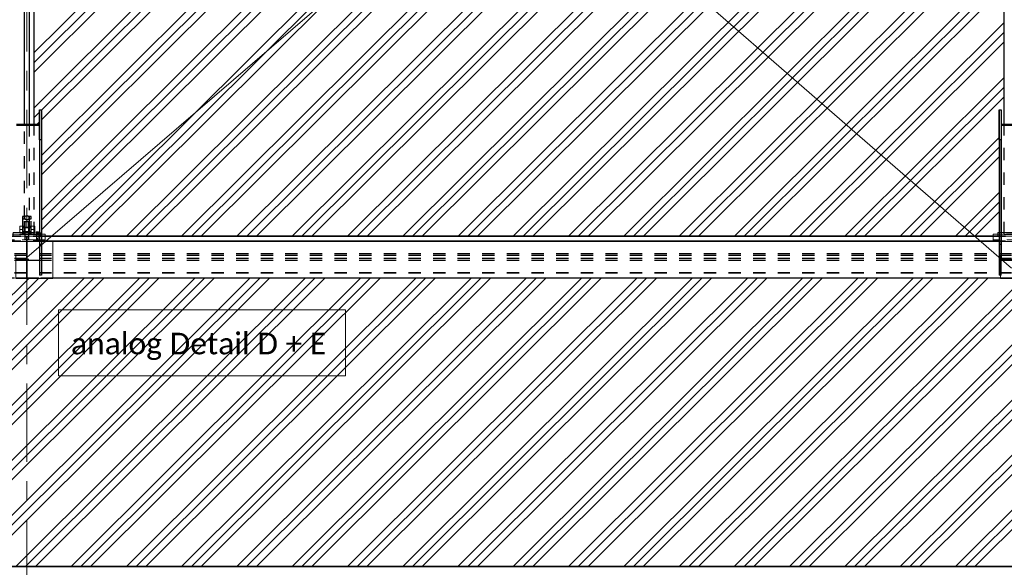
# Model space of a CAD drawing. Header units: metres. Extents: x -25 to 81, y -4 to 26.
# Tile 39 of 53: x 29.91 to 37.91, y 12.77 to 17.22. Entities that reach past the tile are written whole.
import ezdxf

# ---------------------------------------------------------------- set-up
doc = ezdxf.new("R2010")
doc.units = ezdxf.units.M
for name, pattern in [('Rasterlinie', [1.11125, 0.635, -0.15875, 0.15875, -0.15875]), ('Strich', [0.3175, 0.15875, -0.15875]), ('Verdeckt', [0.15, 0.1, -0.05])]:
    doc.linetypes.add(name, pattern=pattern)
for name, color, linetype, lineweight in [('_Verdeckte Linien_', 7, 'Strich', 18), ('A-DETL-THIN', 151, 'Continuous', 18), ('A-FLOR', 192, 'Continuous', 35), ('A-FLOR-PATT', 8, 'Continuous', 50), ('S-BEAM', 12, 'Continuous', 35), ('S-BEAM-HDLN', 1, 'Verdeckt', 25), ('S-COLS-HDLN', 52, 'Verdeckt', 25), ('S-GRID', 1, 'Continuous', 9), ('Text', 250, 'Continuous', 9), ('Tragwerksverbindungen', 7, 'Continuous', 18)]:
    doc.layers.add(name, color=color, linetype=linetype, lineweight=lineweight)
doc.styles.add('Calibri_4', font='calibri.ttf', dxfattribs={"height": 0.175})

# ---------------------------------------------------------------- blocks, each defined once
blk = doc.blocks.new('FP_29-Dach _Draufsicht_')
at = {"layer": 'A-FLOR-PATT', "lineweight": 18}
for p, q in [((18.6235, 16.8765), (20.5284, 18.7741)), ((18.6235, 16.7974), (20.6078, 18.7741)), ((18.6235, 16.9556), (20.449, 18.7741)), ((18.6235, 16.5082), (20.898, 18.7741)), ((18.6235, 16.8765), (20.5284, 18.7741)), ((18.6235, 16.7974), (20.6078, 18.7741)), ((18.6235, 16.9556), (20.449, 18.7741)), ((18.6235, 16.5082), (20.898, 18.7741)), ((18.6835, 16.4889), (20.9774, 18.7741)), ((18.6835, 16.0416), (21.4264, 18.7741)), ((18.6835, 15.5943), (21.8754, 18.7741)), ((18.6835, 16.4099), (21.0568, 18.7741)), ((18.6835, 15.9626), (21.5058, 18.7741)), ((18.6835, 15.5153), (21.9548, 18.7741)), ((18.6835, 16.1207), (21.3471, 18.7741)), ((18.6835, 15.6734), (21.7961, 18.7741)), ((18.6835, 16.4889), (20.9774, 18.7741)), ((18.6835, 16.0416), (21.4264, 18.7741)), ((18.6835, 15.5943), (21.8754, 18.7741)), ((18.6835, 16.4099), (21.0568, 18.7741)), ((18.6835, 15.9626), (21.5058, 18.7741)), ((18.6835, 15.5153), (21.9548, 18.7741)), ((18.6835, 16.1207), (21.3471, 18.7741)), ((18.6835, 15.6734), (21.7961, 18.7741)), ((18.9233, 15.465), (22.2451, 18.7741)), ((18.9233, 15.465), (22.2451, 18.7741)), ((19.0027, 15.465), (22.3245, 18.7741)), ((19.0027, 15.465), (22.3245, 18.7741)), ((19.0821, 15.465), (22.4038, 18.7741)), ((19.0821, 15.465), (22.4038, 18.7741)), ((19.3723, 15.465), (22.6941, 18.7741)), ((19.3723, 15.465), (22.6941, 18.7741)), ((19.4517, 15.465), (22.7735, 18.7741)), ((19.4517, 15.465), (22.7735, 18.7741)), ((19.5311, 15.465), (22.8528, 18.7741)), ((19.5311, 15.465), (22.8528, 18.7741)), ((19.8213, 15.465), (23.1431, 18.7741)), ((19.8213, 15.465), (23.1431, 18.7741)), ((19.9007, 15.465), (23.2225, 18.7741)), ((19.9007, 15.465), (23.2225, 18.7741)), ((19.9801, 15.465), (23.3019, 18.7741)), ((19.9801, 15.465), (23.3019, 18.7741)), ((20.2704, 15.465), (23.5921, 18.7741)), ((20.2704, 15.465), (23.5921, 18.7741)), ((20.3497, 15.465), (23.6715, 18.7741)), ((20.3497, 15.465), (23.6715, 18.7741)), ((20.4291, 15.465), (23.7509, 18.7741)), ((20.4291, 15.465), (23.7509, 18.7741)), ((20.7194, 15.465), (24.0411, 18.7741)), ((20.7194, 15.465), (24.0411, 18.7741)), ((20.7988, 15.465), (24.1205, 18.7741)), ((20.7988, 15.465), (24.1205, 18.7741)), ((20.8781, 15.465), (24.1999, 18.7741)), ((20.8781, 15.465), (24.1999, 18.7741)), ((21.1684, 15.465), (24.4901, 18.7741)), ((21.1684, 15.465), (24.4901, 18.7741)), ((21.2478, 15.465), (24.5695, 18.7741)), ((21.2478, 15.465), (24.5695, 18.7741)), ((21.3271, 15.465), (24.6489, 18.7741)), ((21.3271, 15.465), (24.6489, 18.7741)), ((21.6174, 15.465), (24.9392, 18.7741)), ((21.6174, 15.465), (24.9392, 18.7741)), ((21.6968, 15.465), (25.0185, 18.7741)), ((21.6968, 15.465), (25.0185, 18.7741)), ((21.7762, 15.465), (25.0979, 18.7741)), ((21.7762, 15.465), (25.0979, 18.7741)), ((22.0664, 15.465), (25.3882, 18.7741)), ((22.0664, 15.465), (25.3882, 18.7741)), ((22.1458, 15.465), (25.4675, 18.7741)), ((22.1458, 15.465), (25.4675, 18.7741)), ((22.2252, 15.465), (25.5469, 18.7741)), ((22.2252, 15.465), (25.5469, 18.7741)), ((22.5154, 15.465), (25.8372, 18.7741)), ((22.5154, 15.465), (25.8372, 18.7741)), ((22.5948, 15.465), (25.9166, 18.7741)), ((22.5948, 15.465), (25.9166, 18.7741)), ((22.6742, 15.465), (25.9959, 18.7741)), ((22.6742, 15.465), (25.9959, 18.7741)), ((22.9644, 15.465), (26.2862, 18.7741)), ((22.9644, 15.465), (26.2862, 18.7741)), ((23.0438, 15.465), (26.3656, 18.7741)), ((23.0438, 15.465), (26.3656, 18.7741)), ((23.1232, 15.465), (26.4449, 18.7741)), ((23.1232, 15.465), (26.4449, 18.7741)), ((23.4135, 15.465), (26.5035, 18.5433)), ((23.4135, 15.465), (26.5035, 18.5433)), ((23.4928, 15.465), (26.5035, 18.4643)), ((23.4928, 15.465), (26.5035, 18.4643)), ((23.5722, 15.465), (26.5035, 18.3852)), ((23.5722, 15.465), (26.5035, 18.3852)), ((23.8625, 15.465), (26.5035, 18.096)), ((23.8625, 15.465), (26.5035, 18.096)), ((23.9419, 15.465), (26.5035, 18.0169)), ((23.9419, 15.465), (26.5035, 18.0169)), ((24.0212, 15.465), (26.5035, 17.9379)), ((24.0212, 15.465), (26.5035, 17.9379)), ((24.3115, 15.465), (26.5035, 17.6487)), ((24.3115, 15.465), (26.5035, 17.6487)), ((24.3909, 15.465), (26.5035, 17.5696)), ((24.3909, 15.465), (26.5035, 17.5696)), ((24.4702, 15.465), (26.5035, 17.4906)), ((24.4702, 15.465), (26.5035, 17.4906)), ((24.7605, 15.465), (26.5035, 17.2014)), ((24.7605, 15.465), (26.5035, 17.2014)), ((24.8399, 15.465), (26.5035, 17.1223)), ((24.8399, 15.465), (26.5035, 17.1223)), ((24.9193, 15.465), (26.5035, 17.0433)), ((24.9193, 15.465), (26.5035, 17.0433)), ((25.2095, 15.465), (26.5035, 16.7541)), ((25.2095, 15.465), (26.5035, 16.7541)), ((25.2889, 15.465), (26.5035, 16.675)), ((25.2889, 15.465), (26.5035, 16.675)), ((25.3683, 15.465), (26.5035, 16.5959)), ((25.3683, 15.465), (26.5035, 16.5959)), ((18.6235, 16.4292), (18.6675, 16.473)), ((18.6235, 16.4292), (18.6675, 16.473)), ((18.6483, 16.3748), (18.6675, 16.3939)), ((18.6483, 16.3748), (18.6675, 16.3939)), ((25.6585, 15.465), (26.4635, 16.2669)), ((25.6585, 15.465), (26.4635, 16.2669)), ((25.7379, 15.465), (26.4635, 16.1879)), ((25.7379, 15.465), (26.4635, 16.1879)), ((25.8173, 15.465), (26.4635, 16.1088)), ((25.8173, 15.465), (26.4635, 16.1088)), ((26.1075, 15.465), (26.4635, 15.8196)), ((26.1075, 15.465), (26.4635, 15.8196)), ((26.1869, 15.465), (26.4635, 15.7406)), ((26.1869, 15.465), (26.4635, 15.7406)), ((26.2663, 15.465), (26.4635, 15.6615)), ((26.2663, 15.465), (26.4635, 15.6615)), ((16.2287, 12.7806), (18.5783, 15.1213)), ((16.2287, 12.7806), (18.5783, 15.1213)), ((16.3081, 12.7806), (18.6577, 15.1213)), ((16.3081, 12.7806), (18.6577, 15.1213)), ((16.3875, 12.7806), (18.7371, 15.1213)), ((16.3875, 12.7806), (18.7371, 15.1213)), ((16.6777, 12.7806), (19.0291, 15.123)), ((16.6777, 12.7806), (19.0291, 15.123)), ((16.7571, 12.7806), (19.1085, 15.123)), ((16.7571, 12.7806), (19.1085, 15.123)), ((16.8365, 12.7806), (19.1878, 15.123)), ((16.8365, 12.7806), (19.1878, 15.123)), ((17.1268, 12.7806), (19.4781, 15.123)), ((17.1268, 12.7806), (19.4781, 15.123)), ((17.2061, 12.7806), (19.5575, 15.123)), ((17.2061, 12.7806), (19.5575, 15.123)), ((17.2855, 12.7806), (19.6369, 15.123)), ((17.2855, 12.7806), (19.6369, 15.123)), ((17.5758, 12.7806), (19.9271, 15.123)), ((17.5758, 12.7806), (19.9271, 15.123)), ((17.6551, 12.7806), (20.0065, 15.123)), ((17.6551, 12.7806), (20.0065, 15.123)), ((17.7345, 12.7806), (20.0859, 15.123)), ((17.7345, 12.7806), (20.0859, 15.123)), ((18.0248, 12.7806), (20.3761, 15.123)), ((18.0248, 12.7806), (20.3761, 15.123)), ((18.1042, 12.7806), (20.4555, 15.123)), ((18.1042, 12.7806), (20.4555, 15.123)), ((18.1835, 12.7806), (20.5349, 15.123)), ((18.1835, 12.7806), (20.5349, 15.123)), ((18.4738, 12.7806), (20.8251, 15.123)), ((18.4738, 12.7806), (20.8251, 15.123)), ((18.5532, 12.7806), (20.9045, 15.123)), ((18.5532, 12.7806), (20.9045, 15.123)), ((18.6325, 12.7806), (20.9839, 15.123)), ((18.6325, 12.7806), (20.9839, 15.123)), ((18.9228, 12.7806), (21.2742, 15.123)), ((18.9228, 12.7806), (21.2742, 15.123)), ((19.0022, 12.7806), (21.3535, 15.123)), ((19.0022, 12.7806), (21.3535, 15.123)), ((19.0816, 12.7806), (21.4329, 15.123)), ((19.0816, 12.7806), (21.4329, 15.123)), ((19.3718, 12.7806), (21.7232, 15.123)), ((19.3718, 12.7806), (21.7232, 15.123)), ((19.4512, 12.7806), (21.8025, 15.123)), ((19.4512, 12.7806), (21.8025, 15.123)), ((19.5306, 12.7806), (21.8819, 15.123)), ((19.5306, 12.7806), (21.8819, 15.123)), ((19.8208, 12.7806), (22.1722, 15.123)), ((19.8208, 12.7806), (22.1722, 15.123)), ((19.9002, 12.7806), (22.2516, 15.123)), ((19.9002, 12.7806), (22.2516, 15.123)), ((19.9796, 12.7806), (22.3309, 15.123)), ((19.9796, 12.7806), (22.3309, 15.123)), ((20.2698, 12.7806), (22.6212, 15.123)), ((20.2698, 12.7806), (22.6212, 15.123)), ((20.3492, 12.7806), (22.7006, 15.123)), ((20.3492, 12.7806), (22.7006, 15.123)), ((20.4286, 12.7806), (22.7799, 15.123)), ((20.4286, 12.7806), (22.7799, 15.123)), ((20.7189, 12.7806), (23.0702, 15.123)), ((20.7189, 12.7806), (23.0702, 15.123)), ((20.7982, 12.7806), (23.1496, 15.123)), ((20.7982, 12.7806), (23.1496, 15.123)), ((20.8776, 12.7806), (23.229, 15.123)), ((20.8776, 12.7806), (23.229, 15.123)), ((21.1679, 12.7806), (23.5192, 15.123)), ((21.1679, 12.7806), (23.5192, 15.123)), ((21.2473, 12.7806), (23.5986, 15.123)), ((21.2473, 12.7806), (23.5986, 15.123)), ((21.3266, 12.7806), (23.678, 15.123)), ((21.3266, 12.7806), (23.678, 15.123)), ((21.6169, 12.7806), (23.9682, 15.123)), ((21.6169, 12.7806), (23.9682, 15.123)), ((21.6963, 12.7806), (24.0476, 15.123)), ((21.6963, 12.7806), (24.0476, 15.123)), ((21.7756, 12.7806), (24.127, 15.123)), ((21.7756, 12.7806), (24.127, 15.123)), ((22.0659, 12.7806), (24.4172, 15.123)), ((22.0659, 12.7806), (24.4172, 15.123)), ((22.1453, 12.7806), (24.4966, 15.123)), ((22.1453, 12.7806), (24.4966, 15.123)), ((22.2247, 12.7806), (24.576, 15.123)), ((22.2247, 12.7806), (24.576, 15.123)), ((22.5149, 12.7806), (24.8663, 15.123)), ((22.5149, 12.7806), (24.8663, 15.123)), ((22.5943, 12.7806), (24.9456, 15.123)), ((22.5943, 12.7806), (24.9456, 15.123)), ((22.6737, 12.7806), (25.025, 15.123)), ((22.6737, 12.7806), (25.025, 15.123)), ((22.9639, 12.7806), (25.3153, 15.123)), ((22.9639, 12.7806), (25.3153, 15.123)), ((23.0433, 12.7806), (25.3946, 15.123)), ((23.0433, 12.7806), (25.3946, 15.123)), ((23.1227, 12.7806), (25.474, 15.123)), ((23.1227, 12.7806), (25.474, 15.123)), ((23.4129, 12.7806), (25.7643, 15.123)), ((23.4129, 12.7806), (25.7643, 15.123)), ((23.4923, 12.7806), (25.8437, 15.123)), ((23.4923, 12.7806), (25.8437, 15.123)), ((23.5717, 12.7806), (25.923, 15.123)), ((23.5717, 12.7806), (25.923, 15.123)), ((23.862, 12.7806), (26.2133, 15.123)), ((23.862, 12.7806), (26.2133, 15.123)), ((23.9413, 12.7806), (26.2927, 15.123)), ((23.9413, 12.7806), (26.2927, 15.123)), ((24.0207, 12.7806), (26.372, 15.123)), ((24.0207, 12.7806), (26.372, 15.123)), ((24.311, 12.7806), (26.6606, 15.1213)), ((24.311, 12.7806), (26.6606, 15.1213)), ((24.3903, 12.7806), (26.7399, 15.1213)), ((24.3903, 12.7806), (26.7399, 15.1213)), ((24.4697, 12.7806), (26.8211, 15.123)), ((24.4697, 12.7806), (26.8211, 15.123)), ((24.76, 12.7806), (27.1113, 15.123)), ((24.76, 12.7806), (27.1113, 15.123)), ((24.8394, 12.7806), (27.1907, 15.123)), ((24.8394, 12.7806), (27.1907, 15.123)), ((24.9187, 12.7806), (27.2701, 15.123)), ((24.9187, 12.7806), (27.2701, 15.123)), ((25.209, 12.7806), (27.5603, 15.123)), ((25.209, 12.7806), (27.5603, 15.123)), ((25.2884, 12.7806), (27.6397, 15.123)), ((25.2884, 12.7806), (27.6397, 15.123)), ((25.3677, 12.7806), (27.7191, 15.123)), ((25.3677, 12.7806), (27.7191, 15.123)), ((25.658, 12.7806), (28.0093, 15.123)), ((25.658, 12.7806), (28.0093, 15.123)), ((25.7374, 12.7806), (28.0887, 15.123)), ((25.7374, 12.7806), (28.0887, 15.123)), ((25.8168, 12.7806), (28.1681, 15.123)), ((25.8168, 12.7806), (28.1681, 15.123)), ((26.107, 12.7806), (28.4584, 15.123)), ((26.107, 12.7806), (28.4584, 15.123)), ((26.1864, 12.7806), (28.5377, 15.123)), ((26.1864, 12.7806), (28.5377, 15.123)), ((26.2658, 12.7806), (28.6171, 15.123)), ((26.2658, 12.7806), (28.6171, 15.123))]:
    blk.add_line(p, q, dxfattribs=at)
blk = doc.blocks.new('HEB Träger - HEB 500-V42-Dach _Draufsicht_')
at = {"layer": 'S-BEAM', "lineweight": 25}
for p, q in [((26.4135, 15.4655), (18.7135, 15.4655)), ((26.4135, 15.463), (18.7135, 15.463)), ((26.4135, 15.4243), (18.7135, 15.4243)), ((26.4135, 15.4219), (18.7135, 15.4219)), ((26.4735, 15.123), (18.7735, 15.123))]:
    blk.add_line(p, q, dxfattribs=at)
at = {"layer": 'S-BEAM-HDLN'}
for p, q in [((18.7135, 15.4655), (18.4136, 15.4655)), ((18.7135, 15.463), (18.4136, 15.463)), ((26.7135, 15.4655), (26.4136, 15.4655)), ((26.7135, 15.463), (26.4136, 15.463)), ((18.7135, 15.4243), (18.4136, 15.4243)), ((18.7135, 15.4219), (18.4136, 15.4219)), ((26.7135, 15.4243), (26.4136, 15.4243)), ((26.7135, 15.4219), (26.4136, 15.4219)), ((46.5635, 15.3208), (-1.4365, 15.3208)), ((46.5635, 15.3064), (-1.4365, 15.3064)), ((46.5635, 15.2821), (-1.4365, 15.2821)), ((46.5635, 15.2677), (-1.4365, 15.2677)), ((46.5635, 15.1666), (-1.4365, 15.1666)), ((46.5635, 15.1642), (-1.4365, 15.1642)), ((-1.4365, 15.1255), (46.5635, 15.1255)), ((18.7735, 15.123), (18.4736, 15.123)), ((26.7735, 15.123), (26.4736, 15.123))]:
    blk.add_line(p, q, dxfattribs=at)
blk = doc.blocks.new('Rundstahl Träger - RB 36-V40-Dach _Draufsicht_')
at = {"layer": 'S-BEAM', "lineweight": 25}
for p, q in [((2.5435, 16.3748), (2.5435, 19.2329)), ((2.5835, 19.2329), (2.5835, 16.3748))]:
    blk.add_line(p, q, dxfattribs=at)
for start_param, end_param in [(0, 3.141593), (3.154186, 6.270592)]:
    blk.add_ellipse((2.5635, 19.2329), major_axis=(0.02, 0), ratio=0.750552, start_param=start_param, end_param=end_param, dxfattribs=at)
at = {"layer": 'S-BEAM-HDLN'}
for p, q in [((2.5435, 15.6139), (2.5435, 16.3748)), ((2.5835, 16.3748), (2.5835, 15.6139))]:
    blk.add_line(p, q, dxfattribs=at)
for start_param, end_param in [(0.012594, 3.128999), (3.141593, 6.283185)]:
    blk.add_ellipse((2.5635, 15.6139), major_axis=(0.02, 0), ratio=0.750552, start_param=start_param, end_param=end_param, dxfattribs=at)
blk = doc.blocks.new('Öse35 - Öse2-1138101-Dach _Draufsicht_')
at = {"layer": 'S-COLS-HDLN'}
for p, q in [((2.5287, 28.2251), (2.5287, 28.2049)), ((2.5437, 28.2251), (2.5287, 28.2251)), ((2.5287, 28.2049), (2.5287, 28.087)), ((2.5287, 28.2049), (2.5437, 28.2049)), ((2.5437, 28.2049), (2.5437, 28.2251)), ((2.5437, 28.087), (2.5437, 28.2049)), ((2.5287, 28.1463), (2.5437, 28.1463)), ((2.5287, 28.1359), (2.5437, 28.1359)), ((2.5437, 28.0988), (2.5287, 28.0988)), ((2.5287, 28.087), (2.5287, 28.077)), ((2.5287, 28.087), (2.5437, 28.087)), ((2.5437, 28.077), (2.5437, 28.087)), ((2.5437, 28.077), (2.5287, 28.077))]:
    blk.add_line(p, q, dxfattribs=at)
blk = doc.blocks.new('Öse36 - Öse2-1138115-Dach _Draufsicht_')
at = {"layer": 'S-COLS-HDLN'}
for p, q in [((2.5835, 40.0819), (2.5835, 40.0616)), ((2.5985, 40.0819), (2.5835, 40.0819)), ((2.5985, 40.0616), (2.5985, 40.0819)), ((2.5835, 40.0616), (2.5835, 39.944)), ((2.5835, 40.0616), (2.5985, 40.0616)), ((2.5835, 40.0033), (2.5985, 40.0033)), ((2.5985, 39.944), (2.5985, 40.0616)), ((2.5835, 39.9929), (2.5985, 39.9929)), ((2.5985, 39.9558), (2.5835, 39.9558)), ((2.5835, 39.944), (2.5835, 39.934)), ((2.5835, 39.944), (2.5985, 39.944)), ((2.5985, 39.934), (2.5835, 39.934)), ((2.5985, 39.934), (2.5985, 39.944))]:
    blk.add_line(p, q, dxfattribs=at)
blk = doc.blocks.new('SP-TV-Schraube_Mutter_001 - M36-1128529-Dach _Draufsicht_')
at = {"layer": '_Verdeckte Linien_'}
for p, q in [((0, 0.0225), (-0.0275, 0.0225)), ((-0.0275, 0), (-0.0275, 0.0225)), ((-0.0275, 0), (0, 0)), ((-0.018, -0.0698), (-0.018, 0)), ((0.0275, 0.0225), (0, 0.0225)), ((0, 0.0225), (0, 0)), ((0, 0), (0.0275, 0)), ((0.018, 0), (0.018, -0.0698)), ((0.0275, 0.0225), (0.0275, 0)), ((0, -0.0698), (-0.0275, -0.0698)), ((-0.0275, -0.0988), (-0.0275, -0.0698)), ((0.0275, -0.0698), (0, -0.0698)), ((0, -0.0698), (0, -0.0988)), ((0.0275, -0.0698), (0.0275, -0.0988)), ((-0.0275, -0.0988), (0, -0.0988)), ((0, -0.0988), (0.0275, -0.0988))]:
    blk.add_line(p, q, dxfattribs=at)
blk = doc.blocks.new('Verbindungsblech17 - Verbindungsblech2-1138234-Dach _Draufsicht_')
at = {"layer": 'S-COLS-HDLN'}
for p, q in [((2.5605, 27.9041), (2.5605, 27.8697)), ((2.5605, 27.9041), (2.5665, 27.9041)), ((2.5665, 27.8814), (2.5605, 27.8814)), ((2.5605, 27.8697), (2.5605, 27.8426)), ((2.5665, 27.8697), (2.5605, 27.8697)), ((2.5605, 27.8426), (2.5605, 27.7387)), ((2.5605, 27.8426), (2.5665, 27.8426)), ((2.5665, 27.8697), (2.5665, 27.9041)), ((2.5665, 27.8426), (2.5665, 27.8697)), ((2.5665, 27.7387), (2.5665, 27.8426)), ((2.5605, 27.7773), (2.5665, 27.7773)), ((2.5665, 27.7623), (2.5605, 27.7623)), ((2.5605, 27.7387), (2.5605, 27.7261)), ((2.5665, 27.7387), (2.5605, 27.7387)), ((2.5605, 27.7261), (2.5665, 27.7261)), ((2.5665, 27.7261), (2.5665, 27.7387))]:
    blk.add_line(p, q, dxfattribs=at)
blk = doc.blocks.new('Verbindungsblech18 - Verbindungsblech2-1138312-Dach _Draufsicht_')
at = {"layer": 'S-COLS-HDLN'}
for p, q in [((2.5605, 28.0622), (2.5605, 28.0259)), ((2.5605, 28.0622), (2.5665, 28.0622)), ((2.5665, 28.0496), (2.5605, 28.0496)), ((2.5605, 28.0259), (2.5605, 28.0109)), ((2.5665, 28.0259), (2.5605, 28.0259)), ((2.5605, 28.0109), (2.5605, 27.9069)), ((2.5605, 28.0109), (2.5665, 28.0109)), ((2.5665, 28.0259), (2.5665, 28.0622)), ((2.5665, 28.0109), (2.5665, 28.0259)), ((2.5665, 27.9069), (2.5665, 28.0109)), ((2.5605, 27.9456), (2.5665, 27.9456)), ((2.5665, 27.9185), (2.5605, 27.9185)), ((2.5605, 27.9069), (2.5605, 27.8841)), ((2.5665, 27.9069), (2.5605, 27.9069)), ((2.5605, 27.8841), (2.5665, 27.8841)), ((2.5665, 27.8841), (2.5665, 27.9069))]:
    blk.add_line(p, q, dxfattribs=at)
blk = doc.blocks.new('Lasche richtig19 - Lasche richtig-1138331-Dach _Draufsicht_')
at = {"layer": 'S-COLS-HDLN'}
for p, q in [((2.546, 28.1823), (2.581, 28.1823)), ((2.546, 28.1823), (2.546, 28.1755)), ((2.546, 28.1823), (2.546, 28.0891)), ((2.581, 28.0891), (2.581, 28.1823)), ((2.581, 28.1755), (2.581, 28.1823)), ((2.546, 28.1353), (2.581, 28.1353)), ((2.581, 28.0982), (2.546, 28.0982)), ((2.546, 28.0891), (2.546, 28.0367)), ((2.581, 28.0367), (2.581, 28.0891)), ((2.546, 28.0654), (2.581, 28.0654)), ((2.581, 28.0589), (2.546, 28.0589)), ((2.546, 28.0367), (2.581, 28.0367))]:
    blk.add_line(p, q, dxfattribs=at)
blk = doc.blocks.new('SP-TV-Schraube_DIN4017_001 - M12-V54-Dach _Draufsicht_')
at = {"layer": '_Verdeckte Linien_'}
for p, q in [((2.6395, 3.4984), (2.6485, 3.4989)), ((2.6395, 3.4975), (2.6395, 3.4984)), ((2.6485, 3.4971), (2.6395, 3.4975)), ((2.6395, 3.4975), (2.6395, 3.49)), ((2.6485, 3.4914), (2.6395, 3.4909)), ((2.6395, 3.49), (2.6485, 3.4896)), ((2.6425, 3.4457), (2.6425, 3.4905)), ((2.6485, 3.4989), (2.6575, 3.4984)), ((2.6485, 3.4971), (2.6485, 3.4989)), ((2.6575, 3.4975), (2.6485, 3.4971)), ((2.6485, 3.4896), (2.6485, 3.4971)), ((2.6575, 3.4909), (2.6485, 3.4914)), ((2.6485, 3.4896), (2.6575, 3.49)), ((2.6545, 3.4905), (2.6545, 3.4457)), ((2.6575, 3.4984), (2.6575, 3.4975)), ((2.6575, 3.49), (2.6575, 3.4975))]:
    blk.add_line(p, q, dxfattribs=at)
for centre, start_param, end_param in [((2.6485, 3.4905), 0, 3.141593), ((2.6485, 3.4905), 3.141593, 6.283185), ((2.6485, 3.4457), 0, 3.141593), ((2.6485, 3.4457), 3.141593, 6.283185)]:
    blk.add_ellipse(centre, major_axis=(0.006, 0), ratio=0.087156, start_param=start_param, end_param=end_param, dxfattribs=at)
blk = doc.blocks.new('SP-TV-AP-Rechteck_002 - AP-Rechteck-V56-Dach _Draufsicht_')
at = {"layer": '_Verdeckte Linien_'}
for p, q in [((2.7135, 3.4219), (2.4735, 3.4219)), ((2.4735, 3.4219), (2.4735, 3.4202)), ((2.4735, 3.1471), (2.4735, 3.4202)), ((2.4735, 3.4202), (2.6835, 3.4202)), ((2.4735, 3.123), (2.7735, 3.123))]:
    blk.add_line(p, q, dxfattribs=at)
at = {"layer": 'Tragwerksverbindungen'}
for p, q in [((2.6835, 3.4202), (2.7735, 3.4202)), ((2.7735, 3.4219), (2.7135, 3.4219)), ((2.7735, 3.4219), (2.7735, 3.4202)), ((2.7735, 3.4202), (2.7735, 3.1213)), ((2.4735, 3.1471), (2.4735, 3.1468)), ((2.4735, 3.1213), (2.4735, 3.1467)), ((2.7735, 3.1213), (2.4735, 3.1213))]:
    blk.add_line(p, q, dxfattribs=at)
blk = doc.blocks.new('SP-TV-AP-Rechteck_002 - AP-Rechteck-V59-Dach _Draufsicht_')
at = {"layer": '_Verdeckte Linien_'}
for p, q in [((2.7135, 3.4655), (2.4135, 3.4655)), ((2.4536, 3.4804), (2.6835, 3.4804)), ((2.6835, 3.4351), (2.4636, 3.4351)), ((2.4636, 3.4202), (2.6835, 3.4202))]:
    blk.add_line(p, q, dxfattribs=at)
at = {"layer": 'Tragwerksverbindungen'}
for p, q in [((2.4135, 3.4351), (2.4135, 3.4804)), ((2.4135, 3.4804), (2.4535, 3.4804)), ((2.6835, 3.4804), (2.7135, 3.4804)), ((2.7135, 3.4804), (2.7135, 3.4351)), ((2.4635, 3.4351), (2.4135, 3.4351)), ((2.4135, 3.4351), (2.4135, 3.4202)), ((2.4135, 3.4202), (2.4635, 3.4202)), ((2.7135, 3.4351), (2.6835, 3.4351)), ((2.6835, 3.4202), (2.7135, 3.4202)), ((2.7135, 3.4351), (2.7135, 3.4202))]:
    blk.add_line(p, q, dxfattribs=at)
blk = doc.blocks.new('SP-TV-AP-Rechteck_002 - AP-Rechteck-V60-Dach _Draufsicht_')
at = {"layer": '_Verdeckte Linien_'}
for p, q in [((2.6735, 3.4786), (2.4535, 3.4786)), ((2.4636, 3.4936), (2.6735, 3.4936)), ((2.6735, 3.4796), (2.4636, 3.4796)), ((2.4636, 3.4647), (2.6735, 3.4647)), ((2.6735, 3.4936), (2.6735, 3.4796)), ((2.6735, 3.4796), (2.6735, 3.4647))]:
    blk.add_line(p, q, dxfattribs=at)
at = {"layer": 'Tragwerksverbindungen'}
for p, q in [((2.4535, 3.4796), (2.4535, 3.4936)), ((2.4535, 3.4936), (2.4635, 3.4936)), ((2.4635, 3.4796), (2.4535, 3.4796)), ((2.4535, 3.4796), (2.4535, 3.4647)), ((2.4535, 3.4647), (2.4635, 3.4647))]:
    blk.add_line(p, q, dxfattribs=at)

msp = doc.modelspace()

# ---------------------------------------------------------------- linework, layer by layer
at = {"layer": 'A-DETL-THIN'}
for p, q in [((37.9724, 22.1695), (29.9724, 15.292)), ((29.9724, 22.158), (37.9724, 15.2037))]:
    msp.add_line(p, q, dxfattribs=at)
at = {"layer": 'A-FLOR'}
msp.add_line((9.9724, 12.7812), (57.9724, 12.7812), dxfattribs=at)
at = {"layer": 'S-BEAM', "lineweight": 25}
for p, q in [((30.0324, 16.3748), (30.0324, 20.9147)), ((37.9124, 16.3748), (37.9124, 20.9147)), ((30.0764, 16.3748), (30.0764, 16.4909)), ((30.0764, 16.4909), (30.0924, 16.4909)), ((30.0764, 16.4909), (30.0764, 16.3748)), ((30.0924, 16.4909), (30.0924, 16.2482)), ((30.0924, 16.4909), (30.0924, 15.3997)), ((37.8724, 16.2482), (37.8724, 16.4909)), ((37.8724, 16.4909), (37.8884, 16.4909)), ((37.8724, 16.4909), (37.8724, 15.3997)), ((37.8884, 16.4909), (37.8884, 16.3748)), ((37.8884, 16.4909), (37.8884, 16.3748)), ((29.8884, 16.3748), (30.0764, 16.3748)), ((30.0764, 16.3643), (29.8884, 16.3643)), ((30.0764, 16.2482), (30.0764, 16.3643)), ((30.0764, 16.3643), (30.0764, 15.2679)), ((37.8884, 16.3748), (38.0764, 16.3748)), ((37.8884, 16.3643), (37.8884, 16.2482)), ((38.0764, 16.3643), (37.8884, 16.3643)), ((37.8884, 16.3643), (37.8884, 15.2679)), ((30.0924, 16.2482), (30.0764, 16.2482)), ((30.0764, 16.2482), (30.0764, 15.1471)), ((30.0924, 16.2482), (30.0924, 15.1471)), ((37.8884, 16.2482), (37.8724, 16.2482)), ((37.8724, 16.2482), (37.8724, 15.1471)), ((37.8884, 15.1471), (37.8884, 16.2482)), ((30.0764, 15.2679), (29.8884, 15.2679)), ((38.0764, 15.2679), (37.8884, 15.2679)), ((30.0924, 15.1471), (30.0764, 15.1471)), ((37.8884, 15.1471), (37.8724, 15.1471))]:
    msp.add_line(p, q, dxfattribs=at)
at = {"layer": 'S-BEAM-HDLN'}
for p, q in [((30.0324, 15.4814), (30.0324, 16.3748)), ((30.0764, 16.3748), (30.0764, 16.3643)), ((30.0764, 16.3748), (30.0764, 16.3643)), ((37.8884, 16.3748), (37.8884, 16.3643)), ((37.8884, 16.3748), (37.8884, 16.3643)), ((37.9124, 15.4814), (37.9124, 16.3748)), ((30.0324, 15.4918), (29.9124, 15.4918)), ((29.9124, 15.4814), (30.0324, 15.4814)), ((38.0324, 15.4918), (37.9124, 15.4918)), ((37.9124, 15.4814), (38.0324, 15.4814)), ((30.0764, 15.3997), (30.0924, 15.3997)), ((37.8724, 15.3997), (37.8884, 15.3997)), ((29.8884, 15.2789), (30.0764, 15.2789)), ((37.8884, 15.2789), (38.0764, 15.2789))]:
    msp.add_line(p, q, dxfattribs=at)
at = {"layer": 'S-GRID', "linetype": 'Rasterlinie'}
msp.add_line((29.9724, 25.3796), (29.9724, -0.0229), dxfattribs=at)
at = {"layer": 'Text', "flags": 128}
msp.add_lwpolyline([(30.2296, 14.8674), (32.5601, 14.8674), (32.5601, 14.3302), (30.2296, 14.3302)], close=True, dxfattribs=at)

# ---------------------------------------------------------------- block references
at = {"layer": '_Verdeckte Linien_', "rotation": 89.99999999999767}
msp.add_blockref('SP-TV-Schraube_Mutter_001 - M36-1128529-Dach _Draufsicht_', (29.9375, 15.5195), dxfattribs=at)
at = {"layer": '_Verdeckte Linien_'}
for name, p in [('SP-TV-AP-Rechteck_002 - AP-Rechteck-V59-Dach _Draufsicht_', (27.4089, 12)), ('SP-TV-AP-Rechteck_002 - AP-Rechteck-V60-Dach _Draufsicht_', (27.4089, 12)), ('SP-TV-Schraube_DIN4017_001 - M12-V54-Dach _Draufsicht_', (27.4089, 12)), ('SP-TV-Schraube_DIN4017_001 - M12-V54-Dach _Draufsicht_', (27.4089, 11.9922)), ('SP-TV-AP-Rechteck_002 - AP-Rechteck-V59-Dach _Draufsicht_', (35.4089, 12)), ('SP-TV-AP-Rechteck_002 - AP-Rechteck-V60-Dach _Draufsicht_', (35.4089, 12)), ('SP-TV-AP-Rechteck_002 - AP-Rechteck-V56-Dach _Draufsicht_', (27.4089, 12)), ('SP-TV-AP-Rechteck_002 - AP-Rechteck-V56-Dach _Draufsicht_', (35.4089, 12))]:
    msp.add_blockref(name, p, dxfattribs=at)
at = {"layer": 'A-FLOR'}
msp.add_blockref('FP_29-Dach _Draufsicht_', (11.4089, 0), dxfattribs=at)
at = {"layer": 'S-BEAM-HDLN'}
for name, p in [('Rundstahl Träger - RB 36-V40-Dach _Draufsicht_', (27.4089, 0)), ('HEB Träger - HEB 500-V42-Dach _Draufsicht_', (11.4089, 0))]:
    msp.add_blockref(name, p, dxfattribs=at)
at = {"layer": 'S-COLS-HDLN'}
for name, p in [('Öse35 - Öse2-1138101-Dach _Draufsicht_', (27.4089, -12.5999)), ('Öse36 - Öse2-1138115-Dach _Draufsicht_', (27.4089, -24.457)), ('Lasche richtig19 - Lasche richtig-1138331-Dach _Draufsicht_', (27.4089, -12.5999)), ('Verbindungsblech18 - Verbindungsblech2-1138312-Dach _Draufsicht_', (27.4089, -12.5999)), ('Verbindungsblech17 - Verbindungsblech2-1138234-Dach _Draufsicht_', (27.4089, -12.5999))]:
    msp.add_blockref(name, p, dxfattribs=at)

# ---------------------------------------------------------------- texts
at = {"layer": 'Text', "color": 7, "insert": (30.3312, 14.6795), "char_height": 0.175, "width": 2.537341, "attachment_point": 1, "style": 'Calibri_4'}
msp.add_mtext('analog Detail D + E', dxfattribs=at)

doc.saveas('drawing.dxf')
